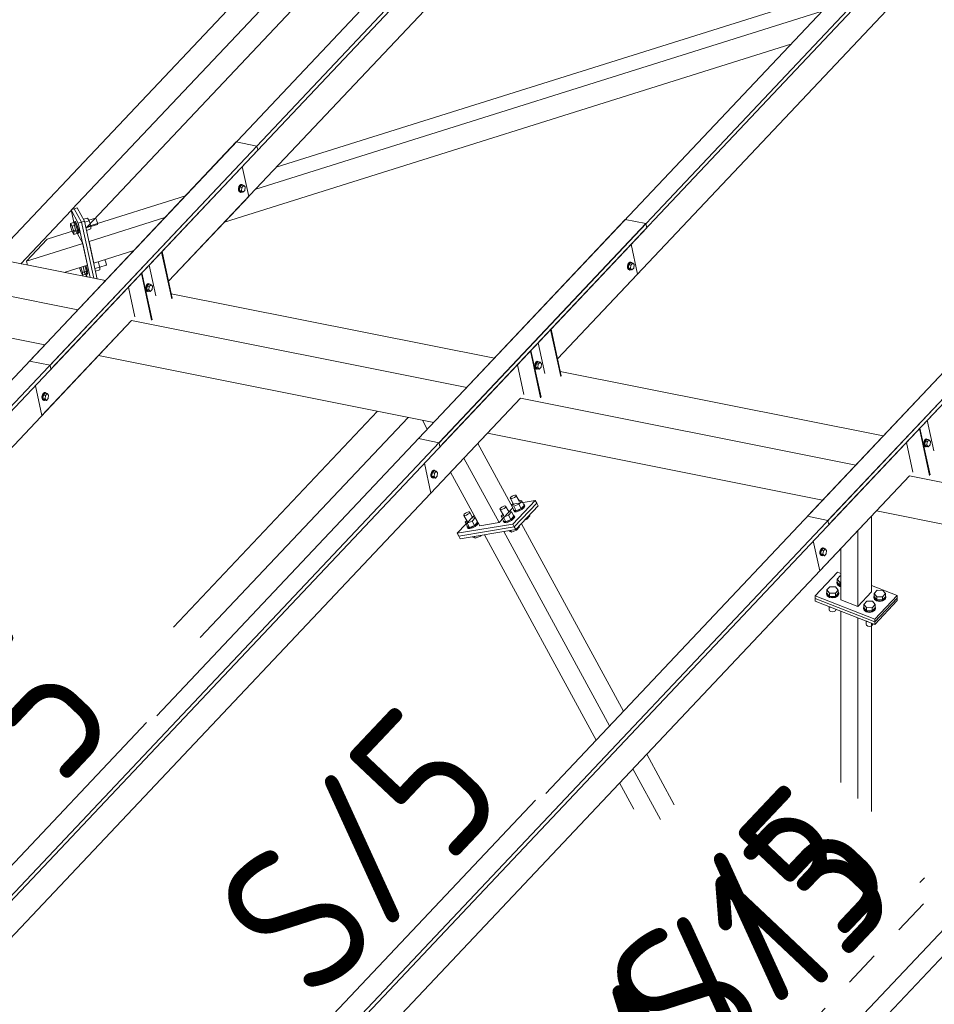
# Model space of a CAD drawing. Header units: millimetres. Extents: x -681 to 506, y -45 to 794.
# Tile 198 of 256: x -231 to -200, y 704 to 736. Entities that reach past the tile are written whole.
import ezdxf

# ---------------------------------------------------------------- set-up
doc = ezdxf.new("R2010")
doc.units = ezdxf.units.MM
doc.header["$LTSCALE"] = 0.6
doc.linetypes.add('XKITLINE00', pattern=[0])
doc.linetypes.add('XKITLINE02', pattern=[4, 2, -2])
for name, color, linetype, lineweight in [('Bolt', 7, 'Continuous', 0), ('Part', 2, 'Continuous', 0), ('PartMark', 3, 'Continuous', 0)]:
    doc.layers.add(name, color=color, linetype=linetype, lineweight=lineweight)
doc.styles.add('ISOCPEUR', font='ISOCPEUR.TTF')

msp = doc.modelspace()

# ---------------------------------------------------------------- linework, layer by layer
at = {"layer": 'Bolt', "color": 3, "linetype": 'XKITLINE00', "lineweight": 0}
for p, q in [((-223.216, 730.903), (-223.232, 730.836)), ((-223.232, 730.836), (-223.23, 730.772)), ((-223.23, 730.772), (-223.209, 730.727)), ((-223.184, 730.954), (-223.216, 730.903)), ((-223.209, 730.831), (-223.193, 730.898)), ((-223.207, 730.767), (-223.209, 730.831)), ((-223.209, 730.727), (-223.175, 730.714)), ((-223.186, 730.722), (-223.207, 730.767)), ((-223.185, 730.891), (-223.197, 730.777)), ((-223.197, 730.777), (-223.15, 730.727)), ((-223.197, 730.777), (-223.128, 730.763)), ((-223.193, 730.898), (-223.161, 730.95)), ((-223.152, 730.709), (-223.186, 730.722)), ((-223.125, 730.954), (-223.185, 730.891)), ((-223.185, 730.891), (-223.116, 730.877)), ((-223.147, 730.976), (-223.184, 730.954)), ((-223.175, 730.714), (-223.152, 730.709)), ((-223.161, 730.95), (-223.123, 730.972)), ((-223.129, 730.723), (-223.152, 730.709)), ((-223.15, 730.727), (-223.08, 730.713)), ((-223.147, 730.976), (-223.123, 730.972)), ((-223.128, 730.763), (-223.116, 730.877)), ((-223.08, 730.713), (-223.128, 730.763)), ((-223.125, 730.954), (-223.056, 730.94)), ((-223.123, 730.972), (-223.089, 730.958)), ((-223.116, 730.877), (-223.056, 730.94)), ((-223.089, 730.958), (-223.083, 730.946)), ((-223.02, 730.776), (-223.08, 730.713)), ((-223.056, 730.94), (-223.008, 730.89)), ((-223.008, 730.89), (-223.02, 730.776)), ((-228.727, 729.711), (-228.723, 729.726)), ((-228.723, 729.726), (-228.691, 729.736)), ((-228.723, 729.726), (-228.699, 729.698)), ((-228.668, 729.708), (-228.691, 729.736)), ((-228.278, 729.852), (-228.411, 729.81)), ((-228.225, 729.758), (-228.37, 729.712)), ((-228.225, 729.758), (-228.278, 729.852)), ((-228.237, 729.78), (-228.013, 729.85)), ((-228.169, 729.574), (-228.225, 729.758)), ((-228, 729.835), (-228.013, 729.85)), ((-227.982, 729.796), (-228, 729.835)), ((-227.964, 729.743), (-227.982, 729.796)), ((-227.95, 729.69), (-227.964, 729.743)), ((-228.719, 729.714), (-228.85, 729.672)), ((-228.847, 729.583), (-228.85, 729.672)), ((-228.85, 729.672), (-228.797, 729.578)), ((-228.791, 729.4), (-228.847, 729.583)), ((-228.666, 729.619), (-228.797, 729.578)), ((-228.797, 729.578), (-228.741, 729.394)), ((-228.738, 729.305), (-228.791, 729.4)), ((-228.61, 729.435), (-228.741, 729.394)), ((-228.741, 729.394), (-228.738, 729.305)), ((-228.666, 729.619), (-228.719, 729.714)), ((-228.699, 729.698), (-228.666, 729.625)), ((-228.635, 729.635), (-228.668, 729.708)), ((-228.666, 729.625), (-228.632, 729.527)), ((-228.61, 729.435), (-228.666, 729.619)), ((-228.6, 729.536), (-228.635, 729.635)), ((-228.632, 729.527), (-228.606, 729.429)), ((-228.61, 729.435), (-228.607, 729.346)), ((-228.606, 729.429), (-228.595, 729.358)), ((-228.575, 729.439), (-228.6, 729.536)), ((-228.564, 729.368), (-228.575, 729.439)), ((-228.329, 729.524), (-228.169, 729.574)), ((-228.166, 729.485), (-228.31, 729.439)), ((-228.169, 729.569), (-227.948, 729.638)), ((-228.169, 729.574), (-228.166, 729.485)), ((-227.944, 729.652), (-227.95, 729.69)), ((-227.948, 729.638), (-227.944, 729.652)), ((-228.607, 729.346), (-228.738, 729.305)), ((-228.603, 729.334), (-228.612, 729.345)), ((-228.595, 729.358), (-228.603, 729.334)), ((-228.603, 729.334), (-228.571, 729.344)), ((-228.571, 729.344), (-228.564, 729.368)), ((-227.686, 728.431), (-227.698, 728.459)), ((-227.667, 728.378), (-227.686, 728.431)), ((-228.494, 728.035), (-228.543, 728.193)), ((-228.445, 728.03), (-228.499, 728.207)), ((-228.313, 728.071), (-228.445, 728.03)), ((-228.368, 728.248), (-228.313, 728.071)), ((-228.366, 728.249), (-228.336, 728.162)), ((-228.336, 728.162), (-228.31, 728.064)), ((-228.304, 728.172), (-228.334, 728.259)), ((-228.313, 728.071), (-228.31, 727.982)), ((-228.278, 728.074), (-228.304, 728.172)), ((-228.268, 728.004), (-228.278, 728.074)), ((-227.873, 728.21), (-228.032, 728.159)), ((-227.869, 728.12), (-228.014, 728.075)), ((-227.927, 728.387), (-227.873, 728.21)), ((-227.873, 728.21), (-227.869, 728.12)), ((-227.872, 728.205), (-227.652, 728.274)), ((-227.653, 728.325), (-227.667, 728.378)), ((-227.648, 728.287), (-227.653, 728.325)), ((-227.652, 728.274), (-227.648, 728.287)), ((-210.208, 728.307), (-210.224, 728.24)), ((-210.224, 728.24), (-210.222, 728.175)), ((-210.222, 728.175), (-210.201, 728.131)), ((-210.176, 728.358), (-210.208, 728.307)), ((-210.201, 728.235), (-210.185, 728.302)), ((-210.199, 728.171), (-210.201, 728.235)), ((-210.201, 728.131), (-210.167, 728.117)), ((-210.178, 728.126), (-210.199, 728.171)), ((-210.177, 728.294), (-210.189, 728.181)), ((-210.189, 728.181), (-210.142, 728.13)), ((-210.189, 728.181), (-210.12, 728.167)), ((-210.185, 728.302), (-210.153, 728.353)), ((-210.144, 728.113), (-210.178, 728.126)), ((-210.117, 728.358), (-210.177, 728.294)), ((-210.177, 728.294), (-210.107, 728.28)), ((-210.139, 728.38), (-210.176, 728.358)), ((-210.167, 728.117), (-210.144, 728.113)), ((-210.153, 728.353), (-210.115, 728.375)), ((-210.121, 728.126), (-210.144, 728.113)), ((-210.142, 728.13), (-210.072, 728.117)), ((-210.139, 728.38), (-210.115, 728.375)), ((-210.12, 728.167), (-210.107, 728.28)), ((-210.072, 728.117), (-210.12, 728.167)), ((-210.117, 728.358), (-210.048, 728.344)), ((-210.115, 728.375), (-210.081, 728.362)), ((-210.107, 728.28), (-210.048, 728.344)), ((-210.081, 728.362), (-210.075, 728.349)), ((-210.012, 728.18), (-210.072, 728.117)), ((-210.048, 728.344), (-210, 728.294)), ((-210, 728.294), (-210.012, 728.18)), ((-228.442, 727.941), (-228.494, 728.035)), ((-228.445, 728.03), (-228.442, 727.941)), ((-228.31, 727.982), (-228.442, 727.941)), ((-228.306, 727.969), (-228.316, 727.98)), ((-228.31, 728.064), (-228.299, 727.994)), ((-228.299, 727.994), (-228.306, 727.969)), ((-228.306, 727.969), (-228.275, 727.979)), ((-228.275, 727.979), (-228.268, 728.004)), ((-226.315, 727.585), (-226.332, 727.518)), ((-226.332, 727.518), (-226.329, 727.454)), ((-226.329, 727.454), (-226.308, 727.409)), ((-226.284, 727.636), (-226.315, 727.585)), ((-226.308, 727.514), (-226.292, 727.58)), ((-226.306, 727.449), (-226.308, 727.514)), ((-226.308, 727.409), (-226.274, 727.396)), ((-226.285, 727.404), (-226.306, 727.449)), ((-226.284, 727.573), (-226.297, 727.459)), ((-226.297, 727.459), (-226.249, 727.409)), ((-226.297, 727.459), (-226.227, 727.445)), ((-226.292, 727.58), (-226.26, 727.632)), ((-226.246, 727.658), (-226.284, 727.636)), ((-226.225, 727.636), (-226.284, 727.573)), ((-226.284, 727.573), (-226.215, 727.559)), ((-226.26, 727.632), (-226.223, 727.654)), ((-226.249, 727.409), (-226.179, 727.395)), ((-226.246, 727.658), (-226.223, 727.654)), ((-226.227, 727.445), (-226.215, 727.559)), ((-226.179, 727.395), (-226.227, 727.445)), ((-226.225, 727.636), (-226.155, 727.622)), ((-226.223, 727.654), (-226.189, 727.64)), ((-226.215, 727.559), (-226.155, 727.622)), ((-226.189, 727.64), (-226.183, 727.628)), ((-226.119, 727.458), (-226.179, 727.395)), ((-226.155, 727.622), (-226.107, 727.572)), ((-226.107, 727.572), (-226.119, 727.458)), ((-226.251, 727.391), (-226.285, 727.404)), ((-226.274, 727.396), (-226.251, 727.391)), ((-226.228, 727.405), (-226.251, 727.391)), ((-213.307, 724.989), (-213.324, 724.922)), ((-213.324, 724.922), (-213.321, 724.857)), ((-213.321, 724.857), (-213.3, 724.813)), ((-213.276, 725.04), (-213.307, 724.989)), ((-213.3, 724.917), (-213.284, 724.984)), ((-213.298, 724.853), (-213.3, 724.917)), ((-213.3, 724.813), (-213.266, 724.8)), ((-213.277, 724.808), (-213.298, 724.853)), ((-213.276, 724.976), (-213.289, 724.863)), ((-213.289, 724.863), (-213.241, 724.812)), ((-213.289, 724.863), (-213.219, 724.849)), ((-213.284, 724.984), (-213.252, 725.035)), ((-213.243, 724.795), (-213.277, 724.808)), ((-213.238, 725.062), (-213.276, 725.04)), ((-213.216, 725.04), (-213.276, 724.976)), ((-213.276, 724.976), (-213.207, 724.962)), ((-213.266, 724.8), (-213.243, 724.795)), ((-213.252, 725.035), (-213.215, 725.057)), ((-213.22, 724.808), (-213.243, 724.795)), ((-213.241, 724.812), (-213.171, 724.799)), ((-213.238, 725.062), (-213.215, 725.057)), ((-213.219, 724.849), (-213.207, 724.962)), ((-213.171, 724.799), (-213.219, 724.849)), ((-213.216, 725.04), (-213.147, 725.026)), ((-213.215, 725.057), (-213.181, 725.044)), ((-213.207, 724.962), (-213.147, 725.026)), ((-213.181, 725.044), (-213.175, 725.031)), ((-213.111, 724.862), (-213.171, 724.799)), ((-213.147, 725.026), (-213.099, 724.976)), ((-213.099, 724.976), (-213.111, 724.862)), ((-229.787, 723.942), (-229.804, 723.875)), ((-229.804, 723.875), (-229.801, 723.811)), ((-229.801, 723.811), (-229.78, 723.766)), ((-229.756, 723.993), (-229.787, 723.942)), ((-229.78, 723.871), (-229.764, 723.938)), ((-229.778, 723.806), (-229.78, 723.871)), ((-229.757, 723.762), (-229.778, 723.806)), ((-229.756, 723.93), (-229.769, 723.816)), ((-229.769, 723.816), (-229.721, 723.766)), ((-229.769, 723.816), (-229.699, 723.802)), ((-229.764, 723.938), (-229.732, 723.989)), ((-229.718, 724.016), (-229.756, 723.993)), ((-229.696, 723.993), (-229.756, 723.93)), ((-229.756, 723.93), (-229.687, 723.916)), ((-229.732, 723.989), (-229.695, 724.011)), ((-229.718, 724.016), (-229.695, 724.011)), ((-229.699, 723.802), (-229.687, 723.916)), ((-229.651, 723.752), (-229.699, 723.802)), ((-229.696, 723.993), (-229.627, 723.979)), ((-229.695, 724.011), (-229.661, 723.998)), ((-229.687, 723.916), (-229.627, 723.979)), ((-229.661, 723.998), (-229.655, 723.985)), ((-229.591, 723.816), (-229.651, 723.752)), ((-229.627, 723.979), (-229.579, 723.929)), ((-229.579, 723.929), (-229.591, 723.816)), ((-229.78, 723.766), (-229.746, 723.753)), ((-229.723, 723.749), (-229.757, 723.762)), ((-229.746, 723.753), (-229.723, 723.749)), ((-229.7, 723.762), (-229.723, 723.749)), ((-229.721, 723.766), (-229.651, 723.752)), ((-200.299, 722.392), (-200.316, 722.325)), ((-200.316, 722.325), (-200.313, 722.261)), ((-200.313, 722.261), (-200.292, 722.216)), ((-200.268, 722.443), (-200.299, 722.392)), ((-200.292, 722.321), (-200.276, 722.388)), ((-200.29, 722.256), (-200.292, 722.321)), ((-200.292, 722.216), (-200.258, 722.203)), ((-200.269, 722.212), (-200.29, 722.256)), ((-200.268, 722.38), (-200.28, 722.266)), ((-200.28, 722.266), (-200.233, 722.216)), ((-200.28, 722.266), (-200.211, 722.252)), ((-200.276, 722.388), (-200.244, 722.439)), ((-200.235, 722.199), (-200.269, 722.212)), ((-200.23, 722.465), (-200.268, 722.443)), ((-200.208, 722.443), (-200.268, 722.38)), ((-200.268, 722.38), (-200.199, 722.366)), ((-200.258, 722.203), (-200.235, 722.199)), ((-200.244, 722.439), (-200.207, 722.461)), ((-200.212, 722.212), (-200.235, 722.199)), ((-200.233, 722.216), (-200.163, 722.202)), ((-200.23, 722.465), (-200.207, 722.461)), ((-200.211, 722.252), (-200.199, 722.366)), ((-200.163, 722.202), (-200.211, 722.252)), ((-200.208, 722.443), (-200.139, 722.429)), ((-200.207, 722.461), (-200.173, 722.448)), ((-200.199, 722.366), (-200.139, 722.429)), ((-200.173, 722.448), (-200.166, 722.435)), ((-200.103, 722.266), (-200.163, 722.202)), ((-200.139, 722.429), (-200.091, 722.379)), ((-200.091, 722.379), (-200.103, 722.266)), ((-216.779, 721.346), (-216.796, 721.279)), ((-216.796, 721.279), (-216.793, 721.215)), ((-216.793, 721.215), (-216.772, 721.17)), ((-216.748, 721.397), (-216.779, 721.346)), ((-216.772, 721.274), (-216.756, 721.341)), ((-216.77, 721.21), (-216.772, 721.274)), ((-216.772, 721.17), (-216.738, 721.157)), ((-216.749, 721.165), (-216.77, 721.21)), ((-216.748, 721.333), (-216.76, 721.22)), ((-216.76, 721.22), (-216.713, 721.17)), ((-216.76, 721.22), (-216.691, 721.206)), ((-216.756, 721.341), (-216.724, 721.392)), ((-216.715, 721.152), (-216.749, 721.165)), ((-216.71, 721.419), (-216.748, 721.397)), ((-216.688, 721.397), (-216.748, 721.333)), ((-216.748, 721.333), (-216.679, 721.32)), ((-216.738, 721.157), (-216.715, 721.152)), ((-216.724, 721.392), (-216.687, 721.415)), ((-216.692, 721.166), (-216.715, 721.152)), ((-216.713, 721.17), (-216.643, 721.156)), ((-216.71, 721.419), (-216.687, 721.415)), ((-216.691, 721.206), (-216.679, 721.32)), ((-216.643, 721.156), (-216.691, 721.206)), ((-216.688, 721.397), (-216.619, 721.383)), ((-216.687, 721.415), (-216.653, 721.401)), ((-216.679, 721.32), (-216.619, 721.383)), ((-216.653, 721.401), (-216.646, 721.389)), ((-216.583, 721.219), (-216.643, 721.156)), ((-216.619, 721.383), (-216.571, 721.333)), ((-216.571, 721.333), (-216.583, 721.219)), ((-214.14, 720.485), (-214.122, 720.513)), ((-214.122, 720.513), (-214.082, 720.546)), ((-214.082, 720.546), (-214.032, 720.573)), ((-214, 720.508), (-214.051, 720.48)), ((-214.032, 720.573), (-213.984, 720.588)), ((-213.96, 720.54), (-214, 720.508)), ((-213.984, 720.588), (-213.951, 720.586)), ((-213.942, 720.569), (-213.96, 720.54)), ((-213.951, 720.586), (-213.942, 720.569)), ((-213.836, 720.375), (-213.951, 720.586)), ((-214.468, 720.147), (-214.428, 720.179)), ((-214.428, 720.179), (-214.378, 720.207)), ((-214.378, 720.207), (-214.329, 720.221)), ((-214.306, 720.174), (-214.346, 720.141)), ((-214.329, 720.221), (-214.297, 720.22)), ((-214.288, 720.202), (-214.306, 720.174)), ((-214.297, 720.22), (-214.288, 720.202)), ((-214.182, 720.009), (-214.297, 720.22)), ((-214.131, 720.467), (-214.14, 720.485)), ((-214.099, 720.466), (-214.131, 720.467)), ((-214.017, 720.256), (-214.131, 720.467)), ((-214.051, 720.48), (-214.099, 720.466)), ((-214.042, 720.302), (-214.097, 720.243)), ((-214.097, 720.243), (-214.026, 720.21)), ((-214.017, 720.096), (-214.097, 720.243)), ((-213.855, 720.282), (-214.026, 720.21)), ((-214.026, 720.21), (-213.946, 720.063)), ((-213.855, 720.409), (-213.826, 720.421)), ((-213.755, 720.388), (-213.855, 720.282)), ((-213.855, 720.282), (-213.775, 720.135)), ((-213.826, 720.421), (-213.755, 720.388)), ((-213.775, 720.135), (-213.675, 720.241)), ((-213.697, 720.193), (-213.77, 720.133)), ((-213.755, 720.388), (-213.675, 720.241)), ((-213.755, 720.106), (-213.682, 720.165)), ((-213.664, 720.246), (-213.697, 720.193)), ((-213.696, 720.279), (-213.679, 720.278)), ((-213.682, 720.165), (-213.649, 720.219)), ((-213.679, 720.278), (-213.664, 720.246)), ((-213.664, 720.251), (-213.679, 720.278)), ((-213.649, 720.219), (-213.664, 720.251)), ((-215.698, 719.92), (-215.68, 719.948)), ((-215.689, 719.902), (-215.698, 719.92)), ((-215.657, 719.9), (-215.689, 719.902)), ((-215.574, 719.691), (-215.689, 719.902)), ((-215.68, 719.948), (-215.64, 719.981)), ((-215.608, 719.915), (-215.657, 719.9)), ((-215.64, 719.981), (-215.589, 720.008)), ((-215.558, 719.942), (-215.608, 719.915)), ((-215.589, 720.008), (-215.541, 720.023)), ((-215.518, 719.975), (-215.558, 719.942)), ((-215.541, 720.023), (-215.509, 720.021)), ((-215.5, 720.004), (-215.518, 719.975)), ((-215.509, 720.021), (-215.5, 720.004)), ((-215.394, 719.81), (-215.509, 720.021)), ((-215.412, 719.844), (-215.384, 719.856)), ((-215.384, 719.856), (-215.313, 719.823)), ((-214.486, 720.118), (-214.468, 720.147)), ((-214.477, 720.101), (-214.486, 720.118)), ((-214.445, 720.099), (-214.477, 720.101)), ((-214.362, 719.89), (-214.477, 720.101)), ((-214.397, 720.114), (-214.445, 720.099)), ((-214.387, 719.935), (-214.443, 719.876)), ((-214.443, 719.876), (-214.372, 719.843)), ((-214.363, 719.729), (-214.443, 719.876)), ((-214.346, 720.141), (-214.397, 720.114)), ((-214.201, 719.916), (-214.372, 719.843)), ((-214.372, 719.843), (-214.292, 719.696)), ((-214.101, 720.022), (-214.201, 719.916)), ((-214.201, 719.916), (-214.121, 719.769)), ((-214.2, 720.043), (-214.172, 720.055)), ((-214.172, 720.055), (-214.101, 720.022)), ((-214.121, 719.769), (-214.021, 719.875)), ((-214.101, 720.022), (-214.021, 719.875)), ((-214.009, 719.88), (-214.043, 719.827)), ((-214.042, 719.913), (-214.025, 719.912)), ((-214.029, 720.091), (-214.021, 720.103)), ((-214.013, 720.058), (-214.029, 720.091)), ((-214.028, 719.799), (-213.994, 719.852)), ((-214.025, 719.912), (-214.009, 719.88)), ((-214.01, 719.885), (-214.025, 719.912)), ((-214.017, 720.096), (-213.946, 720.063)), ((-213.953, 720.055), (-214.013, 720.058)), ((-213.998, 720.031), (-214.013, 720.058)), ((-213.994, 719.852), (-214.01, 719.885)), ((-213.998, 720.031), (-213.938, 720.028)), ((-213.864, 720.083), (-213.953, 720.055)), ((-213.946, 720.063), (-213.775, 720.135)), ((-213.938, 720.028), (-213.849, 720.055)), ((-213.77, 720.133), (-213.864, 720.083)), ((-213.849, 720.055), (-213.755, 720.106)), ((-213.583, 719.782), (-213.483, 719.887)), ((-213.483, 719.887), (-213.498, 719.915)), ((-215.599, 719.737), (-215.655, 719.677)), ((-215.655, 719.677), (-215.584, 719.644)), ((-215.575, 719.53), (-215.655, 719.677)), ((-215.587, 719.525), (-215.579, 719.538)), ((-215.571, 719.493), (-215.587, 719.525)), ((-215.413, 719.717), (-215.584, 719.644)), ((-215.584, 719.644), (-215.504, 719.497)), ((-215.575, 719.53), (-215.504, 719.497)), ((-215.422, 719.518), (-215.511, 719.49)), ((-215.504, 719.497), (-215.333, 719.57)), ((-215.328, 719.568), (-215.422, 719.518)), ((-215.313, 719.823), (-215.413, 719.717)), ((-215.413, 719.717), (-215.333, 719.57)), ((-215.407, 719.49), (-215.313, 719.54)), ((-215.333, 719.57), (-215.233, 719.676)), ((-215.255, 719.628), (-215.328, 719.568)), ((-215.313, 719.823), (-215.233, 719.676)), ((-215.313, 719.54), (-215.24, 719.6)), ((-215.225, 719.674), (-215.255, 719.628)), ((-215.254, 719.714), (-215.247, 719.714)), ((-215.24, 719.6), (-215.21, 719.647)), ((-214.375, 719.724), (-214.367, 719.737)), ((-214.359, 719.692), (-214.375, 719.724)), ((-214.363, 719.729), (-214.292, 719.696)), ((-214.299, 719.689), (-214.359, 719.692)), ((-214.344, 719.664), (-214.359, 719.692)), ((-214.344, 719.664), (-214.284, 719.662)), ((-214.21, 719.716), (-214.299, 719.689)), ((-214.292, 719.696), (-214.121, 719.769)), ((-214.284, 719.662), (-214.195, 719.689)), ((-214.116, 719.767), (-214.21, 719.716)), ((-214.195, 719.689), (-214.101, 719.739)), ((-214.043, 719.827), (-214.116, 719.767)), ((-214.101, 719.739), (-214.028, 719.799)), ((-213.929, 719.415), (-213.829, 719.521)), ((-213.829, 719.521), (-213.844, 719.549)), ((-213.652, 719.752), (-213.583, 719.782)), ((-213.583, 719.782), (-213.598, 719.809)), ((-215.511, 719.49), (-215.571, 719.493)), ((-215.556, 719.466), (-215.571, 719.493)), ((-215.556, 719.466), (-215.496, 719.463)), ((-215.496, 719.463), (-215.407, 719.49)), ((-215.383, 719.177), (-215.392, 719.194)), ((-215.383, 719.177), (-215.312, 719.144)), ((-215.312, 719.144), (-215.343, 719.202)), ((-215.312, 719.144), (-215.14, 719.216)), ((-215.14, 719.216), (-215.15, 719.234)), ((-215.14, 719.216), (-215.119, 719.239)), ((-214.171, 719.376), (-214.181, 719.393)), ((-214.171, 719.376), (-214.1, 719.343)), ((-214.1, 719.343), (-214.132, 719.401)), ((-214.1, 719.343), (-213.929, 719.415)), ((-213.929, 719.415), (-213.944, 719.443)), ((-203.771, 718.75), (-203.788, 718.683)), ((-203.788, 718.683), (-203.785, 718.618)), ((-203.785, 718.618), (-203.764, 718.574)), ((-203.739, 718.801), (-203.771, 718.75)), ((-203.764, 718.678), (-203.748, 718.745)), ((-203.762, 718.614), (-203.764, 718.678)), ((-203.764, 718.574), (-203.73, 718.56)), ((-203.741, 718.569), (-203.762, 718.614)), ((-203.74, 718.737), (-203.752, 718.624)), ((-203.752, 718.624), (-203.705, 718.573)), ((-203.752, 718.624), (-203.683, 718.61)), ((-203.748, 718.745), (-203.716, 718.796)), ((-203.707, 718.556), (-203.741, 718.569)), ((-203.68, 718.801), (-203.74, 718.737)), ((-203.74, 718.737), (-203.671, 718.723)), ((-203.702, 718.823), (-203.739, 718.801)), ((-203.73, 718.56), (-203.707, 718.556)), ((-203.716, 718.796), (-203.678, 718.818)), ((-203.684, 718.569), (-203.707, 718.556)), ((-203.705, 718.573), (-203.635, 718.559)), ((-203.702, 718.823), (-203.678, 718.818)), ((-203.683, 718.61), (-203.671, 718.723)), ((-203.635, 718.559), (-203.683, 718.61)), ((-203.68, 718.801), (-203.611, 718.787)), ((-203.678, 718.818), (-203.644, 718.805)), ((-203.671, 718.723), (-203.611, 718.787)), ((-203.644, 718.805), (-203.638, 718.792)), ((-203.575, 718.623), (-203.635, 718.559)), ((-203.611, 718.787), (-203.563, 718.737)), ((-203.563, 718.737), (-203.575, 718.623)), ((-203.209, 717.778), (-203.109, 717.884)), ((-203.109, 717.884), (-203.088, 717.884)), ((-203.222, 717.672), (-203.209, 717.701)), ((-203.197, 717.606), (-203.222, 717.672)), ((-203.222, 717.647), (-203.222, 717.672)), ((-203.197, 717.58), (-203.222, 717.647)), ((-203.209, 717.672), (-203.209, 717.778)), ((-203.117, 717.67), (-203.209, 717.778)), ((-203.117, 717.563), (-203.209, 717.672)), ((-203.123, 717.556), (-203.197, 717.606)), ((-203.197, 717.58), (-203.123, 717.531)), ((-203.123, 717.556), (-203.088, 717.55)), ((-203.123, 717.531), (-203.088, 717.524)), ((-203.117, 717.563), (-203.117, 717.67)), ((-203.117, 717.67), (-203.088, 717.669)), ((-203.088, 717.563), (-203.117, 717.563)), ((-203.568, 717.306), (-203.555, 717.335)), ((-203.543, 717.239), (-203.568, 717.306)), ((-203.568, 717.28), (-203.568, 717.306)), ((-203.543, 717.214), (-203.568, 717.28)), ((-203.555, 717.412), (-203.455, 717.518)), ((-203.555, 717.306), (-203.555, 717.412)), ((-203.463, 717.303), (-203.555, 717.412)), ((-203.463, 717.197), (-203.555, 717.306)), ((-203.469, 717.19), (-203.543, 717.239)), ((-203.543, 717.214), (-203.469, 717.164)), ((-203.463, 717.197), (-203.463, 717.303)), ((-203.27, 717.301), (-203.463, 717.303)), ((-203.455, 717.518), (-203.263, 717.515)), ((-203.17, 717.407), (-203.27, 717.301)), ((-203.27, 717.194), (-203.27, 717.301)), ((-203.27, 717.194), (-203.17, 717.3)), ((-203.187, 717.234), (-203.264, 717.187)), ((-203.264, 717.161), (-203.187, 717.209)), ((-203.263, 717.515), (-203.17, 717.407)), ((-203.157, 717.3), (-203.187, 717.234)), ((-203.187, 717.209), (-203.157, 717.274)), ((-203.17, 717.3), (-203.17, 717.407)), ((-203.17, 717.334), (-203.157, 717.3)), ((-203.157, 717.274), (-203.157, 717.3)), ((-201.987, 717.19), (-201.974, 717.219)), ((-201.974, 717.297), (-201.875, 717.402)), ((-201.974, 717.19), (-201.974, 717.297)), ((-201.882, 717.188), (-201.974, 717.297)), ((-201.875, 717.402), (-201.682, 717.4)), ((-201.59, 717.291), (-201.689, 717.185)), ((-201.682, 717.4), (-201.59, 717.291)), ((-201.59, 717.185), (-201.59, 717.291)), ((-201.59, 717.219), (-201.576, 717.185)), ((-203.367, 717.171), (-203.469, 717.19)), ((-203.469, 717.164), (-203.367, 717.145)), ((-203.463, 717.197), (-203.27, 717.194)), ((-203.264, 717.187), (-203.367, 717.171)), ((-203.367, 717.145), (-203.264, 717.161)), ((-202.32, 716.93), (-202.22, 717.036)), ((-202.32, 716.824), (-202.32, 716.93)), ((-202.228, 716.822), (-202.32, 716.93)), ((-202.22, 717.036), (-202.028, 717.033)), ((-201.935, 716.925), (-202.035, 716.819)), ((-202.028, 717.033), (-201.935, 716.925)), ((-201.962, 717.124), (-201.987, 717.19)), ((-201.987, 717.165), (-201.987, 717.19)), ((-201.962, 717.098), (-201.987, 717.165)), ((-201.882, 717.082), (-201.974, 717.19)), ((-201.889, 717.075), (-201.962, 717.124)), ((-201.962, 717.098), (-201.889, 717.049)), ((-201.935, 716.818), (-201.935, 716.925)), ((-201.786, 717.055), (-201.889, 717.075)), ((-201.889, 717.049), (-201.786, 717.03)), ((-201.882, 717.082), (-201.882, 717.188)), ((-201.689, 717.185), (-201.882, 717.188)), ((-201.882, 717.082), (-201.689, 717.079)), ((-201.683, 717.072), (-201.786, 717.055)), ((-201.786, 717.03), (-201.683, 717.046)), ((-201.689, 717.079), (-201.59, 717.185)), ((-201.689, 717.079), (-201.689, 717.185)), ((-201.606, 717.119), (-201.683, 717.072)), ((-201.683, 717.046), (-201.606, 717.093)), ((-201.576, 717.185), (-201.606, 717.119)), ((-201.606, 717.093), (-201.576, 717.159)), ((-201.576, 717.159), (-201.576, 717.185)), ((-203.48, 716.861), (-203.463, 716.84)), ((-203.474, 716.751), (-203.474, 716.853)), ((-203.46, 716.715), (-203.474, 716.751)), ((-203.463, 716.84), (-203.463, 716.854)), ((-203.463, 716.84), (-203.425, 716.839)), ((-203.46, 716.715), (-203.42, 716.689)), ((-203.42, 716.689), (-203.365, 716.678)), ((-203.365, 716.678), (-203.309, 716.687)), ((-203.309, 716.687), (-203.268, 716.713)), ((-203.268, 716.713), (-203.252, 716.748)), ((-203.252, 716.748), (-203.252, 716.771)), ((-202.333, 716.824), (-202.32, 716.853)), ((-202.308, 716.758), (-202.333, 716.824)), ((-202.333, 716.798), (-202.333, 716.824)), ((-202.308, 716.732), (-202.333, 716.798)), ((-202.228, 716.715), (-202.32, 716.824)), ((-202.234, 716.708), (-202.308, 716.758)), ((-202.308, 716.732), (-202.234, 716.683)), ((-202.132, 716.689), (-202.234, 716.708)), ((-202.234, 716.683), (-202.132, 716.664)), ((-202.228, 716.715), (-202.228, 716.822)), ((-202.035, 716.819), (-202.228, 716.822)), ((-202.228, 716.715), (-202.035, 716.713)), ((-202.029, 716.705), (-202.132, 716.689)), ((-202.132, 716.664), (-202.029, 716.68)), ((-202.035, 716.713), (-202.035, 716.819)), ((-202.035, 716.713), (-201.935, 716.818)), ((-201.952, 716.753), (-202.029, 716.705)), ((-202.029, 716.68), (-201.952, 716.727)), ((-201.922, 716.818), (-201.952, 716.753)), ((-201.952, 716.727), (-201.922, 716.793)), ((-201.935, 716.853), (-201.922, 716.818)), ((-201.922, 716.793), (-201.922, 716.818)), ((-202.246, 716.379), (-202.228, 716.358)), ((-202.239, 716.269), (-202.239, 716.371)), ((-202.225, 716.234), (-202.239, 716.269)), ((-202.228, 716.358), (-202.228, 716.372)), ((-202.228, 716.358), (-202.19, 716.357)), ((-202.225, 716.234), (-202.185, 716.207)), ((-202.074, 716.205), (-202.033, 716.231)), ((-202.033, 716.231), (-202.017, 716.266)), ((-202.017, 716.266), (-202.017, 716.29)), ((-202.185, 716.207), (-202.13, 716.196)), ((-202.13, 716.196), (-202.074, 716.205))]:
    msp.add_line(p, q, dxfattribs=at)
at = {"layer": 'Part', "color": 2, "linetype": 'XKITLINE00', "lineweight": 0}
for p, q in [((-229.532, 724.932), (-200.18, 756.024)), ((-229.502, 724.796), (-200.064, 755.979)), ((-225.568, 727.736), (-199.217, 755.649)), ((-228.801, 730.132), (-217.396, 742.213)), ((-228.278, 729.568), (-216.838, 741.686)), ((-230.22, 725.069), (-215.619, 740.535)), ((-221.043, 739.52), (-231.439, 728.507)), ((-216.524, 722.336), (-201.038, 738.739)), ((-216.494, 722.199), (-200.999, 738.613)), ((-212.56, 725.139), (-200.408, 738.012)), ((-217.212, 722.473), (-202.611, 737.939)), ((-221.966, 731.551), (-203.02, 737.505)), ((-222.655, 730.821), (-203.71, 736.775)), ((-223.699, 729.716), (-204.753, 735.67)), ((-204.203, 719.877), (-189.603, 735.343)), ((-238.97, 715.801), (-223.303, 732.396)), ((-222.615, 732.259), (-223.303, 732.396)), ((-261.811, 690.739), (-222.615, 732.259)), ((-261.782, 690.603), (-222.585, 732.123)), ((-222.585, 732.123), (-222.615, 732.259)), ((-222.889, 730.573), (-223.106, 731.571)), ((-228.334, 729.55), (-225.001, 730.598)), ((-225.568, 727.736), (-222.889, 730.573)), ((-230.51, 728.322), (-228.828, 730.103)), ((-228.832, 730.122), (-228.727, 730.155)), ((-228.832, 730.122), (-228.588, 729.685)), ((-228.684, 729.44), (-228.832, 730.122)), ((-228.727, 730.155), (-228.622, 730.188)), ((-228.727, 730.155), (-228.483, 729.718)), ((-228.727, 730.155), (-228.483, 729.718)), ((-228.622, 730.188), (-228.378, 729.751)), ((-238.485, 729.914), (-227.682, 727.757)), ((-228.588, 729.685), (-228.483, 729.718)), ((-228.483, 729.718), (-228.378, 729.751)), ((-228.483, 729.718), (-228.074, 727.836)), ((-228.074, 727.836), (-228.483, 729.718)), ((-228.378, 729.751), (-227.957, 727.812)), ((-228.23, 729.069), (-225.69, 729.867)), ((-225.962, 713.204), (-210.295, 729.8)), ((-209.607, 729.663), (-210.295, 729.8)), ((-248.803, 688.143), (-209.607, 729.663)), ((-248.774, 688.006), (-209.577, 729.526)), ((-229.629, 729.143), (-228.684, 729.44)), ((-228.44, 729.003), (-228.684, 729.44)), ((-228.191, 727.859), (-228.588, 729.685)), ((-209.577, 729.526), (-209.607, 729.663)), ((-230.319, 728.412), (-229.629, 729.143)), ((-228.072, 728.341), (-228.23, 729.069)), ((-239.817, 729.019), (-228.604, 726.78)), ((-230.319, 728.412), (-228.44, 729.003)), ((-228.282, 728.275), (-228.44, 729.003)), ((-228.072, 728.341), (-226.734, 728.762)), ((-225.444, 727.166), (-225.785, 728.734)), ((-209.881, 727.977), (-210.098, 728.975)), ((-230.29, 728.278), (-230.319, 728.412)), ((-225.462, 727.147), (-225.802, 728.715)), ((-229.057, 728.032), (-228.282, 728.275)), ((-228.378, 728.03), (-228.422, 728.231)), ((-225.991, 727.253), (-226.214, 728.279)), ((-228.294, 727.88), (-228.378, 728.03)), ((-226.136, 726.433), (-226.476, 728.001)), ((-226.119, 726.451), (-226.459, 728.019)), ((-212.56, 725.139), (-209.881, 727.977)), ((-226.694, 726.544), (-226.91, 727.542)), ((-203.516, 719.739), (-196.152, 727.539)), ((-225.477, 727.317), (-214.674, 725.161)), ((-212.954, 710.608), (-197.287, 727.204)), ((-203.486, 719.603), (-196.195, 727.326)), ((-227.83, 693.984), (-196.599, 727.066)), ((-227.697, 693.957), (-196.569, 726.93)), ((-257.847, 693.543), (-226.809, 726.421)), ((-229.806, 723.246), (-226.809, 726.421)), ((-226.809, 726.422), (-215.596, 724.184)), ((-212.454, 724.551), (-212.794, 726.119)), ((-212.436, 724.569), (-212.777, 726.137)), ((-231.65, 725.996), (-229.71, 725.609)), ((-212.983, 724.657), (-213.206, 725.683)), ((-227.914, 725.25), (-216.702, 723.013)), ((-213.128, 723.837), (-213.468, 725.405)), ((-213.111, 723.855), (-213.451, 725.423)), ((-229.532, 724.932), (-230.22, 725.069)), ((-229.532, 724.932), (-229.502, 724.796)), ((-213.685, 723.948), (-213.902, 724.945)), ((-212.469, 724.721), (-201.666, 722.565)), ((-230.023, 724.244), (-229.806, 723.246)), ((-244.839, 690.946), (-213.801, 723.825)), ((-216.798, 720.65), (-213.801, 723.825)), ((-213.801, 723.826), (-202.588, 721.588)), ((-225.403, 716.171), (-218.587, 723.389)), ((-224.51, 715.823), (-217.558, 723.183)), ((-216.917, 722.785), (-217.082, 723.088)), ((-200.12, 721.24), (-200.46, 722.808)), ((-200.103, 721.258), (-200.443, 722.826)), ((-199.975, 722.06), (-200.198, 723.086)), ((-216.524, 722.336), (-217.212, 722.473)), ((-214.906, 722.654), (-203.694, 720.416)), ((-216.524, 722.336), (-216.494, 722.199)), ((-214.056, 720.156), (-215.229, 722.312)), ((-200.677, 721.351), (-200.894, 722.349)), ((-214.518, 719.667), (-215.69, 721.823)), ((-217.015, 721.648), (-216.798, 720.65)), ((-226.722, 693.762), (-200.793, 721.229)), ((-215.164, 719.561), (-216.137, 721.35)), ((-203.79, 718.054), (-200.793, 721.229)), ((-200.793, 721.229), (-189.58, 718.991)), ((-214.121, 720.274), (-213.306, 720.408)), ((-213.306, 720.408), (-214.056, 719.614)), ((-214.006, 719.522), (-213.256, 720.316)), ((-213.256, 720.316), (-214.006, 719.522)), ((-213.956, 719.43), (-213.207, 720.224)), ((-213.256, 720.316), (-213.306, 720.408)), ((-213.207, 720.224), (-213.256, 720.316)), ((-215.351, 719.905), (-215.914, 719.309)), ((-214.518, 719.667), (-214.056, 720.156)), ((-203.516, 719.739), (-204.203, 719.877)), ((-202.057, 717.353), (-202.057, 719.89)), ((-201.898, 720.058), (-190.686, 717.82)), ((-214.056, 719.614), (-215.914, 719.309)), ((-215.864, 719.217), (-214.006, 719.522)), ((-215.864, 719.217), (-214.006, 719.522)), ((-215.164, 719.561), (-214.518, 719.667)), ((-214.006, 719.522), (-214.056, 719.614)), ((-214.006, 719.522), (-213.956, 719.43)), ((-210.359, 713.356), (-213.769, 719.628)), ((-203.516, 719.739), (-203.486, 719.603)), ((-215.914, 719.309), (-215.864, 719.217)), ((-215.814, 719.125), (-215.864, 719.217)), ((-213.956, 719.43), (-215.814, 719.125)), ((-211.267, 712.394), (-215, 719.259)), ((-210.82, 712.868), (-214.353, 719.365)), ((-202.518, 719.401), (-202.518, 716.864)), ((-204.007, 719.052), (-203.79, 718.054)), ((-213.714, 691.166), (-187.784, 718.632)), ((-203.088, 717.087), (-203.088, 718.797)), ((-203.195, 718.006), (-203.944, 717.212)), ((-203.195, 718.006), (-203.088, 717.964)), ((-202.057, 717.562), (-201.2, 717.227)), ((-188.049, 717.482), (-213.023, 691.028)), ((-203.944, 717.212), (-201.95, 716.434)), ((-203.944, 717.212), (-203.944, 717.127)), ((-202.518, 716.864), (-202.057, 717.353)), ((-201.2, 717.227), (-201.95, 716.434)), ((-201.2, 717.142), (-201.2, 717.227)), ((-203.944, 717.127), (-201.95, 716.349)), ((-203.944, 717.042), (-203.944, 717.127)), ((-201.95, 716.349), (-203.944, 717.127)), ((-201.95, 716.263), (-203.944, 717.042)), ((-203.088, 717.087), (-202.518, 716.864)), ((-201.2, 717.142), (-201.95, 716.349)), ((-201.2, 717.142), (-201.95, 716.349)), ((-201.2, 717.057), (-201.95, 716.263)), ((-201.2, 717.057), (-201.2, 717.142)), ((-203.088, 710.978), (-203.088, 716.707)), ((-202.518, 710.44), (-202.518, 716.485)), ((-202.057, 710.005), (-202.057, 716.305)), ((-201.95, 716.434), (-201.95, 716.349)), ((-201.95, 716.349), (-201.95, 716.263)), ((-208.656, 710.223), (-209.579, 711.921)), ((-209.117, 709.735), (-210.04, 711.433)), ((-210.01, 710.083), (-210.487, 710.96))]:
    msp.add_line(p, q, dxfattribs=at)
at = {"layer": 'PartMark', "color": 1, "linetype": 'XKITLINE00', "lineweight": 0}
for p, q in [((-233.622, 705.235), (-226.309, 712.982)), ((-220.614, 702.639), (-213.301, 710.386)), ((-200.446, 707.627), (-200.293, 707.789))]:
    msp.add_line(p, q, dxfattribs=at)
at = {"layer": 'PartMark', "color": 1, "linetype": 'XKITLINE02', "lineweight": 0}
msp.add_line((-209.382, 697.318), (-200.299, 706.939), dxfattribs=at)

# ---------------------------------------------------------------- texts
at = {"layer": 'PartMark', "color": 1, "style": 'ISOCPEUR', "width": 0.85}
for s, p in [('S/5', (-233.646, 706.084)), ('S/5', (-220.638, 703.487)), ('M/13', (-209.407, 698.166)), ('S/5', (-207.63, 700.891))]:
    msp.add_text(s, height=5, rotation=46.6502, dxfattribs=at).set_placement(p)

doc.saveas('drawing.dxf')
